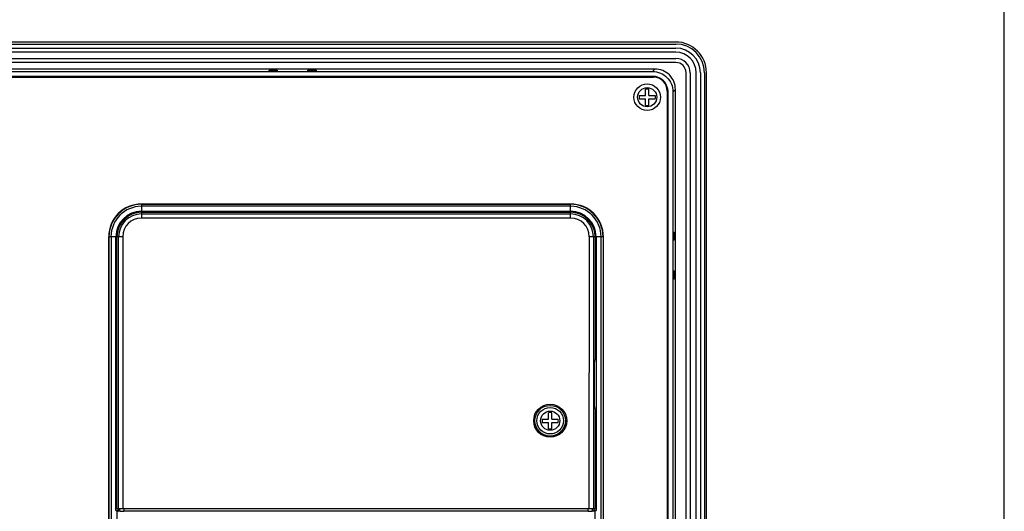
# Model space of a CAD drawing. Extents: x -23 to 1166, y 63 to 904.
# Tile 8 of 8: x 925 to 1166, y 535 to 656. Entities that reach past the tile are written whole.
import ezdxf

# ---------------------------------------------------------------- set-up
doc = ezdxf.new("R2010")
doc.units = 0
doc.header["$LTSCALE"] = 65.395
doc.layers.get('0').update_dxf_attribs({"linetype": 'CONTINUOUS'})
for name, color, linetype in [('BC-PL-A_DXF_CONTINUOUS_LIN', 7, 'CONTINUOUS'), ('BC-PL-B_DXF_CONTINUOUS_LIN', 7, 'CONTINUOUS'), ('DRW0002_DXF_FORMAT', 7, 'CONTINUOUS'), ('FE6156-SC_DXF_CONTINUOUS_L', 7, 'CONTINUOUS'), ('SPCC-COVER_DXF_CONTINUOUS_', 7, 'CONTINUOUS'), ('TC_DXF_CONTINUOUS_LINE', 7, 'CONTINUOUS')]:
    doc.layers.add(name, color=color, linetype=linetype)

msp = doc.modelspace()

# ---------------------------------------------------------------- linework, layer by layer
for p, q in [((1078.42, 636.95), (1078.42, 638.51)), ((1079.22, 636.95), (1079.22, 638.51)), ((1076.86, 636.95), (1078.42, 636.95)), ((1076.86, 636.15), (1078.42, 636.15)), ((1078.42, 634.59), (1078.42, 636.15)), ((1079.22, 636.95), (1080.78, 636.95)), ((1079.22, 634.59), (1079.22, 636.15)), ((1079.22, 636.15), (1080.78, 636.15)), ((1054.69, 557.82), (1054.69, 559.38)), ((1055.49, 557.82), (1055.49, 559.38)), ((1053.13, 557.82), (1054.69, 557.82)), ((1053.13, 557.02), (1054.69, 557.02)), ((1054.69, 555.46), (1054.69, 557.02)), ((1055.49, 557.82), (1057.05, 557.82)), ((1055.49, 555.46), (1055.49, 557.02)), ((1055.49, 557.02), (1057.05, 557.02))]:
    msp.add_line(p, q)
for centre, radius in [((1078.82, 636.55), 3.25), ((1078.82, 636.55), 2.35), ((1055.09, 557.42), 3.25), ((1055.09, 557.42), 2.35)]:
    msp.add_circle(centre, radius)
for centre, start, end in [((1078.82, 636.55), 78.463, 101.537), ((1078.82, 636.55), 168.463, 191.537), ((1078.82, 636.55), 348.463, 11.537), ((1078.82, 636.55), 258.463, 281.537), ((1055.09, 557.42), 78.463, 101.537), ((1055.09, 557.42), 168.463, 191.537), ((1055.09, 557.42), 348.463, 11.537), ((1055.09, 557.42), 258.463, 281.537)]:
    msp.add_arc(centre, 2, start, end)
at = {"layer": 'BC-PL-A_DXF_CONTINUOUS_LIN', "color": 7, "linetype": 'CONTINUOUS'}
for p, q in [((955.09, 610.42), (955.09, 608.42)), ((1060.09, 610.42), (955.09, 610.42)), ((955.09, 610.35), (1060.09, 610.35)), ((1060.09, 609.86), (955.09, 609.86)), ((1060.09, 608.42), (1060.09, 610.42)), ((955.09, 608.66), (1060.09, 608.65)), ((947.09, 602.42), (947.09, 455.42)), ((949.09, 602.42), (947.09, 602.42)), ((947.16, 455.42), (947.16, 602.42)), ((947.66, 602.42), (947.65, 455.42)), ((948.86, 535.42), (948.86, 602.42)), ((1068.09, 602.42), (1066.09, 602.42)), ((1066.33, 602.42), (1066.33, 535.42)), ((1067.53, 455.42), (1067.53, 602.42)), ((1068.02, 602.42), (1068.02, 455.42)), ((1068.09, 455.42), (1068.09, 602.42)), ((949.09, 535.42), (948.86, 535.42)), ((949.09, 535.42), (949.52, 535.25)), ((949.09, 535.42), (949.09, 455.42)), ((949.36, 535.92), (949.36, 535.42)), ((949.52, 535.42), (949.36, 535.42)), ((952.28, 535.27), (951.63, 535.27)), ((989.07, 535.27), (989.03, 535.28)), ((1011.59, 535.26), (989.07, 535.27)), ((1011.62, 535.28), (1011.59, 535.26)), ((1063.55, 535.27), (1062.9, 535.27)), ((1066.09, 535.42), (1065.66, 535.24)), ((1065.82, 535.42), (1065.67, 535.42)), ((1065.82, 535.42), (1065.82, 535.92)), ((1066.33, 535.42), (1066.09, 535.42)), ((1066.09, 455.42), (1066.09, 535.42))]:
    msp.add_line(p, q, dxfattribs=at)
for centre, radius, start, end in [((955.09, 602.42), 8, 89.9979, 179.9979), ((955.09, 602.42), 7.93, 89.9979, 179.9979), ((955.09, 602.42), 7.44, 89.9979, 179.9979), ((1060.09, 602.42), 8, 359.9979, 89.9979), ((1060.09, 602.42), 7.93, 359.9979, 89.9979), ((1060.09, 602.42), 7.44, 359.9979, 89.9979), ((955.09, 602.42), 6.23, 89.9979, 179.9979), ((1060.09, 602.42), 6.23, 359.9979, 89.9979)]:
    msp.add_arc(centre, radius, start, end, dxfattribs=at)
for centre, start_param, end_param in [((949.36, 535.44), -2.101974, -1.570796), ((1065.82, 535.43), -1.570796, -1.039619)]:
    msp.add_ellipse(centre, major_axis=(1, 0), ratio=0.017455, start_param=start_param, end_param=end_param, dxfattribs=at)
at = {"layer": 'BC-PL-B_DXF_CONTINUOUS_LIN', "color": 7, "linetype": 'CONTINUOUS'}
for p, q in [((955.09, 608.42), (955.09, 606.99)), ((955.09, 608.42), (1060.09, 608.42)), ((955.09, 607.99), (1060.09, 607.99)), ((1060.09, 606.99), (955.09, 606.99)), ((1060.09, 606.99), (1060.09, 608.42)), ((949.09, 535.92), (949.09, 602.42)), ((950.52, 602.42), (949.09, 602.42)), ((949.52, 535.92), (949.52, 602.42)), ((950.52, 602.42), (950.52, 535.92)), ((1064.66, 535.92), (1064.67, 602.42)), ((1066.09, 602.42), (1064.67, 602.42)), ((1065.66, 602.42), (1065.66, 535.92)), ((1066.09, 602.42), (1066.09, 572.32)), ((1065.96, 572.32), (1066.09, 572.32)), ((1065.83, 569.32), (1065.83, 563.32)), ((1066.09, 560.32), (1065.96, 560.32)), ((1066.09, 560.32), (1066.09, 535.92)), ((949.09, 535.92), (1066.09, 535.92)), ((949.39, 535.92), (949.39, 535.47)), ((949.81, 535.3), (949.39, 535.47)), ((949.81, 535.3), (949.81, 535.92)), ((950.81, 535.92), (950.81, 535.29)), ((1064.38, 535.28), (950.81, 535.29)), ((1064.38, 535.28), (1064.38, 535.92)), ((1065.38, 535.92), (1065.38, 535.3)), ((1065.38, 535.3), (1065.79, 535.47)), ((1065.79, 535.92), (1065.79, 535.47))]:
    msp.add_line(p, q, dxfattribs=at)
for radius in [4.04, 3.75]:
    msp.add_circle((1055.09, 557.42), radius, dxfattribs=at)
for centre, radius, start, end in [((955.09, 602.42), 6, 89.9979, 179.9979), ((955.09, 602.42), 5.57, 89.9979, 179.9979), ((955.09, 602.42), 4.57, 89.9979, 179.9979), ((1060.09, 602.42), 6, 359.9979, 89.9979), ((1060.09, 602.42), 5.57, 359.9979, 89.9979), ((1060.09, 602.42), 4.57, 359.9979, 89.9979)]:
    msp.add_arc(centre, radius, start, end, dxfattribs=at)
for centre, start_param, end_param in [((950.81, 535.3), -3.097959, -1.570796), ((1064.38, 535.3), -1.570796, -0.043633)]:
    msp.add_ellipse(centre, major_axis=(1, 0), ratio=0.017455, start_param=start_param, end_param=end_param, dxfattribs=at)
for points, knots in [([(1065.96, 572.32), (1065.96, 572.32), (1065.94, 572.29), (1065.93, 572.25), (1065.92, 572.18), (1065.91, 572.03), (1065.89, 571.78), (1065.87, 571.41), (1065.85, 570.97), (1065.84, 570.45), (1065.83, 569.9), (1065.83, 569.51), (1065.83, 569.32)], [0, 0, 0, 0, 0.006403, 0.021298, 0.045351, 0.078506, 0.170837, 0.294911, 0.446042, 0.618385, 0.805522, 1, 1, 1, 1]), ([(1065.83, 563.32), (1065.83, 563.12), (1065.83, 562.74), (1065.84, 562.18), (1065.85, 561.67), (1065.87, 561.22), (1065.89, 560.86), (1065.9, 560.6), (1065.92, 560.46), (1065.93, 560.38), (1065.94, 560.34), (1065.96, 560.32), (1065.96, 560.32)], [0, 0, 0, 0, 0.194477, 0.381615, 0.553958, 0.705089, 0.829163, 0.921494, 0.954649, 0.978702, 0.993597, 1, 1, 1, 1])]:
    msp.add_open_spline(points, degree=3, knots=knots, dxfattribs=at)
at = {"layer": 'DRW0002_DXF_FORMAT', "color": 7, "linetype": 'CONTINUOUS'}
msp.add_line((1166.17, 63.08), (1166.17, 904.08), dxfattribs=at)
at = {"layer": 'FE6156-SC_DXF_CONTINUOUS_L', "color": 7, "linetype": 'CONTINUOUS'}
for p, q in [((706.82, 649.55), (1085.82, 649.55)), ((706.82, 648.55), (1085.82, 648.55)), ((1085.82, 647.55), (706.82, 647.55)), ((706.82, 646.05), (1085.82, 646.05)), ((1085.82, 645.05), (706.82, 645.05)), ((1080.72, 643.45), (711.92, 643.45)), ((1088.32, 401.55), (1088.32, 642.55)), ((1089.32, 642.55), (1089.32, 401.55)), ((1090.82, 401.55), (1090.82, 642.55)), ((1091.82, 642.55), (1091.82, 401.55)), ((1092.82, 642.55), (1092.82, 401.55)), ((1085.72, 405.65), (1085.72, 638.45))]:
    msp.add_line(p, q, dxfattribs=at)
for centre, radius, start, end in [((1085.82, 642.55), 7, 0, 90), ((1085.82, 642.55), 6, 0, 90), ((1085.82, 642.55), 5, 0, 90), ((1085.82, 642.55), 3.5, 0, 90), ((1080.72, 638.45), 5, 359.9858, 90.0142), ((1085.82, 642.55), 2.5, 0, 90)]:
    msp.add_arc(centre, radius, start, end, dxfattribs=at)
at = {"layer": 'SPCC-COVER_DXF_CONTINUOUS_', "color": 7, "linetype": 'CONTINUOUS'}
for p, q in [((712.32, 641.45), (1080.32, 641.45)), ((1083.72, 638.05), (1083.72, 406.05))]:
    msp.add_line(p, q, dxfattribs=at)
msp.add_arc((1080.32, 638.05), 3.4, 0, 90, dxfattribs=at)
at = {"layer": 'TC_DXF_CONTINUOUS_LINE', "color": 7, "linetype": 'CONTINUOUS'}
for p, q in [((1085.82, 650.05), (706.82, 650.05)), ((986.32, 642.99), (986.32, 643.17)), ((988.32, 643.17), (986.32, 643.17)), ((988.32, 643.17), (988.32, 642.99)), ((995.82, 642.99), (995.82, 643.17)), ((997.82, 643.17), (995.82, 643.17)), ((997.82, 643.17), (997.82, 642.99)), ((1080.72, 643.45), (1080.12, 642.85)), ((1080.12, 641.65), (712.51, 641.65)), ((712.52, 642.85), (1080.12, 642.85)), ((712.58, 641.59), (1080.06, 641.59)), ((986.32, 642.99), (988.32, 642.99)), ((995.82, 642.99), (997.82, 642.99)), ((1093.32, 401.55), (1093.32, 642.55)), ((1085.12, 637.86), (1085.72, 638.45)), ((1083.86, 637.79), (1083.86, 406.31)), ((1083.92, 406.25), (1083.92, 637.86)), ((1085.12, 637.86), (1085.12, 406.25)), ((1085.26, 603.55), (1085.43, 603.55)), ((1085.26, 601.55), (1085.26, 603.55)), ((1085.43, 603.55), (1085.43, 601.55)), ((1085.43, 601.55), (1085.26, 601.55)), ((1085.26, 594.05), (1085.43, 594.05)), ((1085.26, 592.05), (1085.26, 594.05)), ((1085.43, 594.05), (1085.43, 592.05)), ((1085.43, 592.05), (1085.26, 592.05))]:
    msp.add_line(p, q, dxfattribs=at)
for centre, radius, start, end in [((1085.82, 642.55), 7.5, 0, 90), ((1080.06, 637.81), 3.78, 85.8212, 89.9939), ((1080.12, 637.87), 3.78, 86.6128, 89.9959), ((1080.06, 637.76), 3.83, 72.0281, 85.8188), ((1080.12, 637.83), 3.83, 72.0332, 86.6029), ((1080.03, 637.79), 3.83, 4.1812, 17.9697), ((1080.09, 637.85), 3.83, 3.3971, 17.969), ((1080.07, 637.79), 3.78, 0.0061, 4.1788), ((1080.14, 637.86), 3.78, 0.0041, 3.3872)]:
    msp.add_arc(centre, radius, start, end, dxfattribs=at)
for points, knots in [([(1080.12, 642.85), (1080.77, 642.85), (1082.09, 642.59), (1083.75, 641.48), (1084.86, 639.82), (1085.12, 638.51), (1085.12, 637.86)], [0, 0, 0, 0, 0.250036, 0.5, 0.749964, 1, 1, 1, 1]), ([(1083.73, 639.03), (1083.55, 639.59), (1082.91, 640.64), (1081.86, 641.28), (1081.3, 641.47)], [0, 0, 0, 0, 0.5, 1, 1, 1, 1])]:
    msp.add_open_spline(points, degree=3, knots=knots, dxfattribs=at)

doc.saveas('drawing.dxf')
